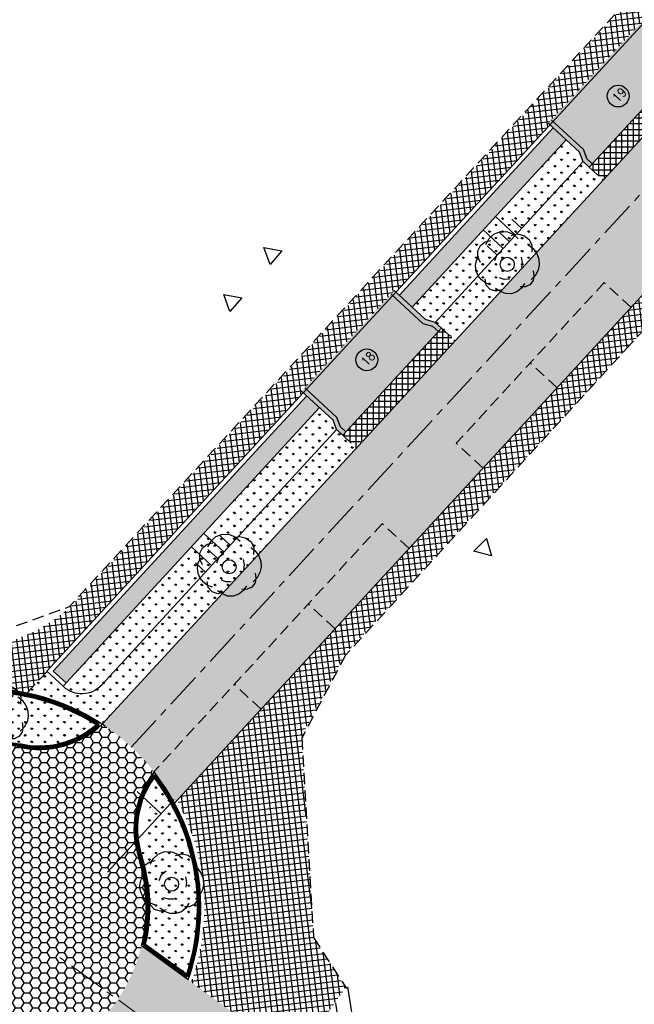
# Model space of a CAD drawing. Header units: metres. Extents: x 183890 to 185675, y 327401 to 328446.
# Tile 46 of 69: x 184254 to 184288, y 327965 to 328019. Entities that reach past the tile are written whole.
import ezdxf

# ---------------------------------------------------------------- set-up
doc = ezdxf.new("R2010")
doc.units = ezdxf.units.M
doc.header["$LTSCALE"] = 0.2
for name, pattern in [('ACAD_ISO02W100', [15, 12, -3]), ('AM-AS', [16, 10, -2, 2, -2]), ('CENTERx10', [20, 12.5, -2.5, 2.5, -2.5]), ('HIDDEN', [9.524999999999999, 6.35, -3.175]), ('HIDDEN2', [4.762499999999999, 3.175, -1.5875])]:
    doc.linetypes.add(name, pattern=pattern)
for name, color, linetype, lineweight in [('N-WE-AM-AS-G', 10, 'AM-AS', 18), ('O_GRO_L_BOOM', 116, 'Continuous', 30), ('X-XX-AL-DETAIL1-G', 7, 'Continuous', 18)]:
    doc.layers.add(name, color=color, linetype=linetype, lineweight=lineweight)
for name, color, linetype in [('O_GROEN_A_GRAS', 251, 'Continuous'), ('O_RIO_L_KOKER', 7, 'Continuous'), ('O_WEGEN_A_KEITJES', 253, 'Continuous'), ('O_WEGEN_A_PVAK', 253, 'Continuous'), ('O_WEGEN_A_RIJWEG_GEB KL', 253, 'Continuous'), ('O_WEGEN_A_TROTTOIR', 252, 'Continuous'), ('O_WEGEN_brug', 254, 'Continuous'), ('O_WEGEN_HERSTRATEN', 253, 'Continuous'), ('O_WEGEN_L_2STREK', 3, 'Continuous'), ('O_WEGEN_L_HARDSTEENBAND200', 1, 'CENTERx10'), ('O_WEGEN_L_OB 60x200', 2, 'HIDDEN'), ('O_WEGEN_L_P-VAK', 6, 'HIDDEN2'), ('O_WEGEN_L_TB18-20', 1, 'ACAD_ISO02W100'), ('O_WEGEN_T_BOOGSTRALEN', 7, 'Continuous'), ('VOP-A', 7, 'Continuous'), ('Z_ZZZ_L_AAND_INRITTEN', 2, 'Continuous')]:
    doc.layers.add(name, color=color, linetype=linetype)
doc.styles.add('ROMANS1_200_25', font='romans.shx', dxfattribs={"width": 0.9, "height": 0.5})
pattern_1 = [(97.00933216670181, (184232.4863638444, 327976.864290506), (-0.3151270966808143, -0.03874484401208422), []), (187.0093321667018, (184232.4863638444, 327976.864290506), (0.03874484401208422, -0.3151270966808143), [])]
pattern_2 = [(90, (0, 0), (-0.3175, 5.551115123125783e-17), []), (180, (0, 0), (-5.551115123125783e-17, -0.3175), [])]
pattern_3 = [(90, (0, 0), (-0.3592102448, 0.3592102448), [0.09525, -0.6231704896]), (45, (0, 0), (-0.3592102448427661, 0.3592102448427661), [0.09525, -0.41275]), (135, (0, 0), (-0.3592102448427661, -0.3592102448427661), [0.09525, -0.41275])]

# ---------------------------------------------------------------- blocks, each defined once
blk = doc.blocks.new('Boom-2')
at = {"layer": 'O_GRO_L_BOOM'}
for p, q in [((-2.122767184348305, 4.44453141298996), (-1.079351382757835, 4.846132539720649)), ((-1.079351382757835, 4.846132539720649), (0.001416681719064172, 4.802082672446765)), ((0.001416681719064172, 4.802082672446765), (0.9300709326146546, 4.4311362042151)), ((-4.220289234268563, 2.697991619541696), (-3.503770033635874, 3.251706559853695)), ((-3.503770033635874, 3.251706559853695), (-2.579108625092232, 3.463841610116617)), ((-3.381022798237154, 2.858091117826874), (-2.872645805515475, 3.753385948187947)), ((-2.872645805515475, 3.753385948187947), (-2.122767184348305, 4.44453141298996)), ((0.5884910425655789, 4.222993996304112), (1.598547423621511, 4.48716459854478)), ((0.9300709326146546, 4.4311362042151), (1.706611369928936, 3.733293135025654)), ((1.598547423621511, 4.48716459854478), (2.560561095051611, 4.253648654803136)), ((2.560561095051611, 4.253648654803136), (3.422496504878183, 3.607841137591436)), ((3.422496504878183, 3.607841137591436), (3.857457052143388, 2.701855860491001)), ((-4.653961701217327, 0.9113948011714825), (-4.64327125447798, 1.854732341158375)), ((-4.64327125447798, 1.854732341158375), (-4.220289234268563, 2.697991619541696)), ((-1.586440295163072, 1.258255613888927), (-0.8699210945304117, 1.811970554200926)), ((3.359770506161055, 2.749898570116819), (4.03223983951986, 2.222845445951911)), ((3.857457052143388, 2.701855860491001), (3.813407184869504, 1.621087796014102)), ((4.03223983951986, 2.222845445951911), (4.63799033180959, 1.420931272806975)), ((-4.987555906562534, -0.4629104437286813), (-4.872794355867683, 0.3096371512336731)), ((-4.872794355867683, 0.3096371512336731), (-4.483171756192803, 1.01546590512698)), ((-4.219001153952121, 0.005409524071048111), (-4.653961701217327, 0.9113948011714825)), ((-1.957386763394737, 0.329601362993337), (-1.586440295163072, 1.258255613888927)), ((2.172226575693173, 0.8552378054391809), (2.332326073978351, 0.01597136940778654)), ((2.332326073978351, 0.01597136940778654), (2.2175645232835, -0.7565762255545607)), ((4.63799033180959, 1.420931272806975), (4.935520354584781, 0.5483054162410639)), ((4.935520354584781, 0.5483054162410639), (5.010224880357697, -0.3429965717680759)), ((-4.912851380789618, -1.354212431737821), (-4.987555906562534, -0.4629104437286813)), ((-4.581961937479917, -2.089407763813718), (-4.912851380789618, -1.354212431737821)), ((4.056196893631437, -1.275643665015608), (4.164260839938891, -2.029515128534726)), ((4.810068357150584, -1.167579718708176), (4.387086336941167, -2.010838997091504)), ((5.010224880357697, -0.3429965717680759), (4.810068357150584, -1.167579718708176)), ((-4.080282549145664, -2.720531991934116), (-4.581961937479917, -2.089407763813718)), ((-3.407813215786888, -3.247585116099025), (-4.080282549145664, -2.720531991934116)), ((-3.337101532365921, -3.555805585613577), (-3.46384161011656, -2.579108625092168)), ((-0.4963984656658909, -2.644539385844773), (-1.235586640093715, -2.3923473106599)), ((0.30950854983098, -2.621870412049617), (-0.4963984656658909, -2.644539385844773)), ((4.049499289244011, -2.80206272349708), (3.522446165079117, -3.474532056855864)), ((4.387086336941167, -2.010838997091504), (3.72260268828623, -2.649948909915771)), ((4.164260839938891, -2.029515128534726), (4.049499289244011, -2.80206272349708)), ((-2.668625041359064, -3.499777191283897), (-3.407813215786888, -3.247585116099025)), ((-2.697991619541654, -4.220289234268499), (-3.337101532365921, -3.555805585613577)), ((-1.821372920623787, -4.505840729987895), (-2.697991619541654, -4.220289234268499)), ((-1.100860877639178, -4.535207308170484), (-1.858725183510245, -4.060189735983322)), ((-0.8967115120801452, -4.293705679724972), (-1.821372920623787, -4.505840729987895)), ((-0.309637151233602, -4.872794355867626), (-1.100860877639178, -4.535207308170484)), ((1.506326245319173, -4.585954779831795), (0.633700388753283, -4.883484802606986)), ((2.222845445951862, -4.032239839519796), (1.506326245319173, -4.585954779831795)), ((2.787250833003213, -3.805421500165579), (1.981343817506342, -3.828090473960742)), ((2.697863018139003, -3.274375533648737), (2.222845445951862, -4.032239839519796)), ((3.522446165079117, -3.474532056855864), (2.787250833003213, -3.805421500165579)), ((0.633700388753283, -4.883484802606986), (-0.309637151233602, -4.872794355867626))]:
    blk.add_line(p, q, dxfattribs=at)
blk.add_circle((-0.03025623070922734, -0.2848553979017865), 1.103874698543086, dxfattribs=at)

msp = doc.modelspace()

# ---------------------------------------------------------------- hatches: boundary and pattern name
at = {"layer": 'O_GROEN_A_GRAS'}
h = msp.add_hatch(dxfattribs=at)
h.set_pattern_fill('GRASS', color=256, scale=0.02, style=0)
h.set_pattern_definition(pattern_3)
h.paths.add_polyline_path([(184284.0957689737, 328012.1710483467), (184275.6281174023, 328002.9786486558), (184276.3686252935, 328002.2965239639), (184276.9007565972, 328002.1462488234), (184278.0040163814, 328001.1299723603), (184286.1329091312, 328009.9546187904), (184285.0296493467, 328010.9708952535), (184284.831275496, 328011.4935307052)])
h = msp.add_hatch(dxfattribs=at)
h.set_pattern_fill('GRASS', color=256, scale=0.02, style=0)
h.set_pattern_definition(pattern_3)
h.paths.add_polyline_path([(184270.5467350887, 327997.4623497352), (184256.4570853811, 327982.1667638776), (184255.5744775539, 327982.9797850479), (184254.4786289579, 327981.7901425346), (184258.6093401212, 327980.0753015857), (184272.5838752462, 327995.2459201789), (184271.4806154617, 327996.262196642), (184271.282241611, 327996.7848320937)])
h = msp.add_hatch(dxfattribs=at)
h.set_pattern_fill('GRASS', color=256, scale=0.02, style=0)
h.set_pattern_definition(pattern_3)
edge = h.paths.add_edge_path()
edge.add_arc((184250.0524947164, 327983.9045124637), 4.799999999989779, 231.7487205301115, 278.093663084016, ccw=False)
edge.add_line((184247.0807595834, 327980.1350575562), (184246.5926357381, 327980.5198810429))
edge.add_arc((184252.0235789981, 327970.0439631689), 11.79999999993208, 57.08144938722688, 117.4032038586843, ccw=False)
edge.add_arc((184255.3660509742, 327983.6391049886), 4.800000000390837, 256.1873420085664, 309.7637683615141, ccw=False)
edge.add_arc((184252.0235789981, 327970.0439631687), 9.200000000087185, 76.18734200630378, 98.0936630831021)
h = msp.add_hatch(dxfattribs=at)
h.set_pattern_fill('GRASS', color=256, scale=0.02, style=0)
h.set_pattern_definition(pattern_3)
edge = h.paths.add_edge_path()
edge.add_arc((184252.0235789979, 327970.0439631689), 11.79999999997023, -18.21210647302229, 36.939318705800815, ccw=False)
edge.add_line((184263.2324702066, 327966.3560426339), (184260.9907726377, 327967.9874033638))
edge.add_arc((184252.0235789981, 327970.0439631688), 9.200000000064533, 347.0830126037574, 376.8883836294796)
edge.add_arc((184265.4197940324, 327974.1110779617), 4.799999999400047, 195.9181147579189, 196.888383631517, ccw=False)
at = {"layer": 'O_RIO_L_KOKER'}
h = msp.add_hatch(color=143, dxfattribs=at)
h.dxf.hatch_style = 1
h.paths.add_polyline_path([(184284.0957689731, 328012.1710483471), (184283.3896827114, 328012.8214652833), (184274.9220311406, 328003.629065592), (184275.6281174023, 328002.9786486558)])
h = msp.add_hatch(color=143, dxfattribs=at)
h.dxf.hatch_style = 1
h.paths.add_polyline_path([(184270.5467350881, 327997.4623497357), (184269.8406488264, 327998.1127666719), (184255.9203785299, 327983.0010574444), (184256.6264647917, 327982.3506405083)])
at = {"layer": 'O_WEGEN_A_KEITJES'}
h = msp.add_hatch(dxfattribs=at)
h.set_pattern_fill('HONEY', color=256, scale=0.1, style=0)
h.set_pattern_definition([(0, (184240.9836379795, 327959.836516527), (0.4762500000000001, 0.2749630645), [0.3175, -0.635]), (120, (184240.9836379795, 327959.836516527), (-0.4762499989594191, 0.2749630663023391), [0.3174999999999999, -0.6349999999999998]), (59.99999999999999, (184240.9836379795, 327959.836516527), (1.040580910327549e-09, 0.5499261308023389), [-0.635, 0.3175])])
edge = h.paths.add_edge_path()
edge.add_arc((184238.8961327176, 327965.10846677), 5.032705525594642, -35.84477166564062, 17.997540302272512, ccw=False)
edge.add_arc((184252.023578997, 327970.0439631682), 11.99999999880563, 221.0626395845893, 239.7301238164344)
edge.add_arc((184249.6361792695, 327956.220619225), 5.037263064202, 82.98540757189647, 136.6254320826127, ccw=False)
edge.add_arc((184252.0235789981, 327970.0439631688), 9.00000000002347, 258.6433632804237, 376.8883836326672)
edge.add_arc((184265.3636583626, 327974.3257320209), 5.013548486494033, 141.240727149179, 199.42289034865, ccw=False)
edge.add_arc((184252.0235789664, 327970.0439631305), 12.00000004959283, 38.19756094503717, 56.71435284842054)
edge.add_arc((184255.133085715, 327983.7501941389), 5.058574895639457, 259.051305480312, 313.40889835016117, ccw=False)
edge.add_arc((184252.0235789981, 327970.0439631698), 8.999999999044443, 76.18734200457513, 98.09366308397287)
edge.add_arc((184250.0524947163, 327983.9045124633), 4.999999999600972, 231.7487205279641, 278.0936630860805, ccw=False)
edge.add_line((184246.9569372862, 327979.9779969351), (184246.2287698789, 327980.5520641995))
edge.add_arc((184252.0235789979, 327970.043963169), 11.9999999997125, 118.8750272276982, 156.9253633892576)
edge.add_arc((184238.0392418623, 327970.706016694), 5.000000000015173, -2.7105018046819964, 53.92248522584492, ccw=False)
edge.add_arc((184252.0235789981, 327970.0439631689), 9.000000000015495, 177.2894981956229, 202.0621593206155)
at = {"layer": 'O_WEGEN_A_PVAK'}
h = msp.add_hatch(color=256, dxfattribs=at)
edge = h.paths.add_edge_path()
edge.add_line((184339.7472687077, 328062.475334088), (184341.2182817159, 328061.1202988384))
edge.add_line((184341.2182817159, 328061.1202988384), (184312.7625407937, 328030.2290248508))
edge.add_line((184312.7625407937, 328030.2290248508), (184298.8402149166, 328015.1150841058))
edge.add_line((184298.8402149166, 328015.1150841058), (184280.2416939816, 327994.9247117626))
edge.add_line((184280.2416939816, 327994.9247117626), (184262.5796333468, 327975.7509515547))
edge.add_arc((184254.6697772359, 327971.6096116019), 8.928410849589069, 27.63507225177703, 40.84231514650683)
edge.add_line((184261.424229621, 327977.4486092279), (184273.9905909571, 327991.0905281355))
edge.add_line((184273.9905909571, 327991.0905281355), (184286.1859085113, 328004.3296455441))
edge.add_line((184286.1859085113, 328004.3296455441), (184302.7264269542, 328022.2858705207))
edge.add_line((184302.7264269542, 328022.2858705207), (184315.3566335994, 328035.9970992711))
edge.add_line((184315.3566335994, 328035.9970992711), (184339.747268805, 328062.4753339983))
edge.add_line((184339.747268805, 328062.4753339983), (184339.7472687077, 328062.475334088))
at = {"layer": 'O_WEGEN_A_RIJWEG_GEB KL'}
h = msp.add_hatch(color=256, dxfattribs=at)
edge = h.paths.add_edge_path()
edge.add_line((184357.1483232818, 328071.2612006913), (184357.2690819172, 328083.705504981))
edge.add_arc((184352.2764207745, 328083.9763088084), 4.999999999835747, 280.4090432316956, 356.89529757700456, ccw=False)
edge.add_arc((184355.4246719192, 328066.8380726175), 12.42500000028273, 100.4090432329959, 137.3500339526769)
edge.add_line((184346.2860033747, 328075.2562293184), (184258.6093401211, 327980.0753015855))
edge.add_arc((184252.0235789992, 327970.0439631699), 11.99999999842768, 38.25213881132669, 56.714352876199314, ccw=False)
edge.add_line((184261.4471048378, 327977.4734423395), (184339.7472687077, 328062.475334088))
edge.add_line((184339.7472687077, 328062.475334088), (184350.2087162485, 328073.8321791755))
edge.add_arc((184353.1507423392, 328071.1221086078), 4.000000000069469, 1.9927490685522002, 137.3500339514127, ccw=False)
h = msp.add_hatch(color=256, dxfattribs=at)
edge = h.paths.add_edge_path()
edge.add_line((184267.6275492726, 327962.9120728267), (184265.62, 327964.377))
edge.add_line((184265.62, 327964.377), (184261.2768145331, 327967.531887))
edge.add_line((184261.2768145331, 327967.531887), (184260.7654672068, 327967.9040121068))
edge.add_arc((184252.0235789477, 327970.0439631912), 9.000000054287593, 305.15076601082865, 346.2449006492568, ccw=False)
edge.add_line((184257.2051483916, 327962.6852038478), (184259.7256669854, 327960.8419068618))
edge.add_line((184259.7256669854, 327960.8419068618), (184261.846, 327959.295))
edge.add_line((184261.846, 327959.295), (184262.642, 327958.715))
edge.add_line((184262.642, 327958.715), (184263.8985895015, 327957.7986965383))
edge.add_line((184263.8985895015, 327957.7986965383), (184267.6275492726, 327962.9120728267))
at = {"layer": 'O_WEGEN_A_TROTTOIR'}
h = msp.add_hatch(dxfattribs=at)
h.set_pattern_fill('ANSI37', color=256, scale=0.1, style=0)
h.set_pattern_definition(pattern_1)
edge = h.paths.add_edge_path()
edge.add_line((184347.7964280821, 328081.1220895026), (184358.0794247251, 328092.9561848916))
edge.add_arc((184496.9914462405, 328076.1269111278), 139.9277462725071, 170.4817957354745, 173.0922471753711, ccw=False)
edge.add_line((184358.9900695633, 328099.265498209), (184359.8109623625, 328104.6218333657))
edge.add_arc((184322.6448987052, 328110.3177715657), 37.59999999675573, 351.286848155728, 354.4010762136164)
edge.add_line((184360.0655178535, 328106.6493574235), (184358.2431728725, 328106.8168659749))
edge.add_line((184358.2431728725, 328106.8168659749), (184358.3421338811, 328112.4945532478))
edge.add_line((184358.3421338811, 328112.4945532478), (184355.6552095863, 328121.1971074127))
edge.add_line((184355.6552095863, 328121.1971074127), (184358.3722444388, 328122.035995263))
edge.add_arc((184322.1494592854, 328110.1007618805), 38.1384315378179, 18.23680285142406, 29.07143601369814)
edge.add_line((184355.4830041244, 328128.6322148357), (184353.097168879, 328127.5083671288))
edge.add_line((184353.097168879, 328127.5083671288), (184345.67, 328138.14))
edge.add_line((184345.67, 328138.14), (184347.2045980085, 328139.446789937))
edge.add_line((184347.2045980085, 328139.446789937), (184344.6205822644, 328142.4654766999))
edge.add_line((184344.6205822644, 328142.4654766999), (184343.0330959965, 328140.9629303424))
edge.add_line((184343.0330959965, 328140.9629303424), (184339.8, 328144.42))
edge.add_line((184339.8, 328144.42), (184341.552, 328145.976))
edge.add_line((184341.552, 328145.976), (184337.422, 328150.827))
edge.add_line((184337.422, 328150.827), (184336.12, 328149.65))
edge.add_line((184336.12, 328149.65), (184327.481, 328159.411))
edge.add_line((184327.481, 328159.411), (184328.9721595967, 328160.7462036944))
edge.add_line((184328.9721595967, 328160.7462036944), (184328.3868953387, 328161.4299183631))
edge.add_line((184328.3868953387, 328161.4299183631), (184326.8465667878, 328160.1270081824))
edge.add_line((184326.8465667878, 328160.1270081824), (184318.034, 328170.083))
edge.add_line((184318.034, 328170.083), (184319.7385016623, 328171.5331042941))
edge.add_line((184319.7385016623, 328171.5331042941), (184319.1532374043, 328172.2168189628))
edge.add_line((184319.1532374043, 328172.2168189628), (184317.4368824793, 328170.7582625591))
edge.add_line((184317.4368824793, 328170.7582625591), (184302.2481187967, 328187.9180795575))
edge.add_arc((184302.3190132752, 328181.1184491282), 6.800000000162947, 90.5973570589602, 123.6957152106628)
edge.add_line((184298.5464942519, 328186.7760192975), (184297.2985008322, 328185.9438459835))
edge.add_line((184297.2985008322, 328185.9438459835), (184298.0359224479, 328184.8567714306))
edge.add_line((184298.0359224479, 328184.8567714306), (184298.79, 328185.36))
edge.add_line((184298.79, 328185.36), (184300.29, 328185.59))
edge.add_line((184300.29, 328185.59), (184301.34, 328185.39))
edge.add_line((184301.34, 328185.39), (184301.96, 328184.91))
edge.add_line((184301.96, 328184.91), (184303.72, 328182.75))
edge.add_line((184303.72, 328182.75), (184304.4217223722, 328183.3513594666))
edge.add_line((184304.4217223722, 328183.3513594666), (184341.338, 328140.274))
edge.add_line((184341.338, 328140.274), (184348.6339644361, 328130.7920939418))
edge.add_line((184348.6339644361, 328130.7920939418), (184354.2494870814, 328121.6823779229))
edge.add_line((184354.2494870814, 328121.6823779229), (184357.1389745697, 328112.3237512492))
edge.add_line((184357.1389745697, 328112.3237512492), (184356.9500398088, 328101.4840023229))
edge.add_line((184356.9500398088, 328101.4840023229), (184353.7282878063, 328090.9979373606))
edge.add_line((184353.7282878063, 328090.9979373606), (184349.2831661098, 328085.8823085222))
edge.add_line((184349.2831661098, 328085.8823085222), (184347.7527198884, 328085.1729888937))
edge.add_line((184347.7527198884, 328085.1729888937), (184256.9659824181, 327986.6157950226))
edge.add_arc((184250.878970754, 327993.1789655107), 8.951364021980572, 266.98402365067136, 312.8443774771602, ccw=False)
edge.add_arc((184250.7455056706, 327999.0750540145), 14.83889273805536, 242.16194085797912, 268.6967142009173, ccw=False)
edge.add_line((184243.8161266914, 327985.9534518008), (184242.67, 327986.626))
edge.add_line((184242.67, 327986.626), (184242.2263777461, 327986.9760860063))
edge.add_line((184242.2263777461, 327986.9760860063), (184240.7986594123, 327985.0747680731))
edge.add_line((184240.7986594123, 327985.0747680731), (184242.37560285, 327983.8446260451))
edge.add_line((184242.37560285, 327983.8446260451), (184242.2539518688, 327983.6886598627))
edge.add_line((184242.2539518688, 327983.6886598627), (184246.2300968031, 327980.5527958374))
edge.add_arc((184252.0235789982, 327970.0439631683), 12.00000000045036, 78.19464743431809, 118.86779237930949, ccw=False)
edge.add_line((184254.4786289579, 327981.7901425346), (184255.5744775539, 327982.9797850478))
edge.add_line((184255.5744775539, 327982.9797850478), (184255.5671224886, 327982.9865602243))
edge.add_line((184255.5671224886, 327982.9865602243), (184269.6567721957, 327998.2821460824))
edge.add_line((184269.6567721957, 327998.2821460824), (184269.5611563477, 327998.3702233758))
edge.add_line((184269.5611563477, 327998.3702233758), (184274.6425386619, 328003.8865222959))
edge.add_line((184274.6425386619, 328003.8865222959), (184274.7381545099, 328003.7984450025))
edge.add_line((184274.7381545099, 328003.7984450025), (184283.2058060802, 328012.9908446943))
edge.add_line((184283.2058060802, 328012.9908446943), (184283.1101902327, 328013.0789219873))
edge.add_line((184283.1101902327, 328013.0789219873), (184288.1915725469, 328018.5952209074))
edge.add_line((184288.1915725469, 328018.5952209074), (184288.2871883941, 328018.5071436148))
edge.add_line((184288.2871883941, 328018.5071436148), (184297.0346301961, 328028.0032808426))
edge.add_line((184297.0346301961, 328028.0032808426), (184296.9390143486, 328028.0913581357))
edge.add_line((184296.9390143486, 328028.0913581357), (184302.0203966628, 328033.6076570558))
edge.add_line((184302.0203966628, 328033.6076570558), (184302.1160125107, 328033.5195797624))
edge.add_line((184302.1160125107, 328033.5195797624), (184310.169508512, 328042.2623762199))
edge.add_line((184310.169508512, 328042.2623762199), (184310.0738926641, 328042.3504535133))
edge.add_line((184310.0738926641, 328042.3504535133), (184315.1552749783, 328047.8667524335))
edge.add_line((184315.1552749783, 328047.8667524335), (184315.2508908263, 328047.7786751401))
edge.add_line((184315.2508908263, 328047.7786751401), (184327.9509008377, 328061.565681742))
edge.add_line((184327.9509008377, 328061.565681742), (184327.8552849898, 328061.6537590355))
edge.add_line((184327.8552849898, 328061.6537590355), (184330.9041143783, 328064.9635383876))
edge.add_line((184330.9041143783, 328064.9635383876), (184330.9997302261, 328064.8754610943))
edge.add_line((184330.9997302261, 328064.8754610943), (184337.5237359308, 328071.9578578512))
edge.add_line((184337.5237359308, 328071.9578578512), (184337.4281200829, 328072.0459351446))
edge.add_line((184337.4281200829, 328072.0459351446), (184340.477962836, 328075.3568145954))
edge.add_line((184340.477962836, 328075.3568145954), (184340.5735786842, 328075.2687373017))
edge.add_line((184340.5735786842, 328075.2687373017), (184346.8059188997, 328082.0345048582))
edge.add_line((184346.8059188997, 328082.0345048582), (184347.7964280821, 328081.1220895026))
h = msp.add_hatch(dxfattribs=at)
h.set_pattern_fill('ANSI37', color=256, scale=0.1, style=0)
h.set_pattern_definition(pattern_1)
edge = h.paths.add_edge_path()
edge.add_line((184262.7227658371, 327975.9063347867), (184329.0229641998, 328047.881181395))
edge.add_line((184329.0229641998, 328047.881181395), (184332.453, 328046.052))
edge.add_line((184332.453, 328046.052), (184330.8913101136, 328044.3535521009))
edge.add_line((184330.8913101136, 328044.3535521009), (184324.9828678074, 328041.3198947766))
edge.add_line((184324.9828678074, 328041.3198947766), (184319.0131825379, 328035.1920058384))
edge.add_line((184319.0131825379, 328035.1920058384), (184311.8630476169, 328027.2376621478))
edge.add_line((184311.8630476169, 328027.2376621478), (184308.0464826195, 328023.0933099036))
edge.add_line((184308.0464826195, 328023.0933099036), (184299.8385909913, 328014.1942495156))
edge.add_line((184299.8385909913, 328014.1942495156), (184292.2436508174, 328005.9470701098))
edge.add_line((184292.2436508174, 328005.9470701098), (184278.9374822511, 327991.5098688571))
edge.add_line((184278.9374822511, 327991.5098688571), (184271.9376349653, 327983.9149714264))
edge.add_line((184271.9376349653, 327983.9149714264), (184269.7405107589, 327979.7765401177))
edge.add_line((184269.7405107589, 327979.7765401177), (184269.565, 327979.318))
edge.add_line((184269.565, 327979.318), (184270.217, 327968.364))
edge.add_line((184270.217, 327968.364), (184271.9790436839, 327965.6320146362))
edge.add_line((184271.9790436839, 327965.6320146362), (184269.3587352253, 327961.8967286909))
edge.add_line((184269.3587352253, 327961.8967286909), (184267.7452027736, 327963.0734066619))
edge.add_line((184267.7452027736, 327963.0734066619), (184267.6275492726, 327962.9120728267))
edge.add_line((184267.6275492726, 327962.9120728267), (184263.5034111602, 327965.9143803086))
edge.add_arc((184252.023578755, 327970.0439630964), 12.20000024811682, 340.2150731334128, 388.7195171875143)
h = msp.add_hatch(dxfattribs=at)
h.set_pattern_fill('ANSI37', color=256, scale=0.1, angle=45, style=0)
h.set_pattern_definition(pattern_2)
h.paths.add_polyline_path([(184286.1329091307, 328009.9546187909), (184291.5530502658, 328015.8386709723), (184290.7881234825, 328016.5432893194), (184285.3681744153, 328010.659445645)])
h = msp.add_hatch(dxfattribs=at)
h.set_pattern_fill('ANSI37', color=256, scale=0.1, angle=45, style=0)
h.set_pattern_definition(pattern_2)
h.paths.add_polyline_path([(184272.5838752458, 327995.2459201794), (184278.0040163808, 328001.1299723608), (184277.2439910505, 328001.8300756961), (184271.8240419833, 327995.9462320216)])
at = {"layer": 'O_WEGEN_brug'}
h = msp.add_hatch(color=256, dxfattribs=at)
h.dxf.hatch_style = 1
h.paths.add_polyline_path([(184283.1101902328, 328013.0789219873), (184284.8393603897, 328011.4860832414), (184285.0296493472, 328010.9708952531), (184285.3681744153, 328010.659445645), (184290.7881234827, 328016.5432893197), (184290.4546919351, 328016.8504324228), (184289.917659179, 328017.0052225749), (184288.191572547, 328018.5952209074)])
h = msp.add_hatch(color=256, dxfattribs=at)
h.dxf.hatch_style = 1
h.paths.add_polyline_path([(184269.5611563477, 327998.3702233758), (184271.2903265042, 327996.7773846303), (184271.4806154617, 327996.2621966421), (184271.8240419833, 327995.9462320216), (184277.2439910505, 328001.8300756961), (184276.9056580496, 328002.1417338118), (184276.3686252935, 328002.2965239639), (184274.6425386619, 328003.8865222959)])
at = {"layer": 'O_WEGEN_HERSTRATEN'}
h = msp.add_hatch(dxfattribs=at)
h.set_pattern_fill('ANSI31', color=256, scale=0.25, style=0)
h.set_pattern_definition([(98.89764359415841, (184271.4651589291, 327949.244068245), (-0.7841981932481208, -0.1227691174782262), [])])
h.paths.add_polyline_path([(184271.3808698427, 327960.4215756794), (184269.3608195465, 327961.8945364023), (184272.1836328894, 327965.7639681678), (184272.5627826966, 327964.8574107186), (184273.3318770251, 327963.2317392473), (184273.4384980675, 327963.0483451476), (184271.964, 327961.166)])

# ---------------------------------------------------------------- linework, layer by layer
at = {"layer": 'N-WE-AM-AS-G', "flags": 128}
msp.add_lwpolyline([(184260.2055867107, 327978.8193192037), (184347.7754040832, 328073.8842560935, -0.2134461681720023), (184355.5780459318, 328077.2369416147), (184359.4711476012, 328077.1795218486)], format="xyb", dxfattribs=at)
msp.add_lwpolyline([(184279.2276906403, 327950.540836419), (184256.0609703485, 327967.4353029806)], dxfattribs=at)
at = {"layer": 'O_RIO_L_KOKER'}
for p, q in [((184346.8059188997, 328082.0345048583), (184255.5671224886, 327982.9865602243)), ((184283.3896827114, 328012.8214652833), (184274.9220311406, 328003.629065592)), ((184284.0957689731, 328012.1710483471), (184275.6281174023, 328002.9786486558)), ((184285.0297530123, 328010.9707997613), (184276.9056580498, 328002.141733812)), ((184281.3169600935, 328006.9354265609), (184280.2112039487, 328007.9540025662)), ((184281.6557189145, 328007.3031798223), (184281.102840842, 328007.8124678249)), ((184280.6394424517, 328006.1999200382), (184279.5336863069, 328007.2184960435)), ((184280.9782012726, 328006.5676732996), (184280.4253232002, 328007.0769613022)), ((184280.3006836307, 328005.8321667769), (184279.7478055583, 328006.3414547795)), ((184269.8406488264, 327998.1127666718), (184255.9203785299, 327983.0010574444)), ((184270.5467350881, 327997.4623497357), (184256.4570853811, 327982.1667638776)), ((184271.4806154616, 327996.2621966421), (184271.3256267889, 327996.0939424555)), ((184271.3256218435, 327996.093936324), (184258.5846988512, 327982.2474155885)), ((184265.2939191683, 327989.5384292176), (184264.1868968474, 327990.558171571)), ((184265.6326779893, 327989.906182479), (184265.0791668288, 327990.4160536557)), ((184264.6164015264, 327988.8029226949), (184263.5093792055, 327989.8226650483)), ((184264.9551603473, 327989.1706759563), (184264.4016491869, 327989.680547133)), ((184264.2776427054, 327988.4351694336), (184263.724131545, 327988.9450406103)), ((184255.5671224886, 327982.9865602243), (184256.4570853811, 327982.1667638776)), ((184255.9203785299, 327983.0010574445), (184256.6264647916, 327982.3506405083))]:
    msp.add_line(p, q, dxfattribs=at)
for points in [[(184285.0307864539, 328010.9698477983), (184284.8323125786, 328011.4925753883), (184283.1101902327, 328013.0789219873)], [(184285.2433376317, 328011.1143418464), (184285.045088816, 328011.6364766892), (184283.2795696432, 328013.2627986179)], [(184276.7796965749, 328001.917862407), (184276.2426638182, 328002.0726525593), (184274.4731592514, 328003.7026456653)], [(184276.9056580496, 328002.1417338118), (184276.3686252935, 328002.2965239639), (184274.6425386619, 328003.8865222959)], [(184271.4806154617, 327996.2621966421), (184271.2903265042, 327996.7773846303), (184269.5611563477, 327998.3702233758)], [(184271.6940562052, 327996.40587126), (184271.503983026, 327996.9204750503), (184269.7305357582, 327998.5541000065)]]:
    msp.add_lwpolyline(points, dxfattribs=at)
msp.add_arc((184257.4808867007, 327983.2630920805), 1.5, 227.3500339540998, 317.381184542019, dxfattribs=at)
at = {"layer": 'O_WEGEN_L_2STREK', "linetype": 'Continuous'}
msp.add_line((184329.022964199, 328047.8811813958), (184262.5796333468, 327975.7509515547), dxfattribs=at)
at = {"layer": 'O_WEGEN_L_2STREK', "color": 250, "linetype": 'Continuous'}
for p, q in [((184261.8489313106, 327975.1643452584), (184260.5250195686, 327976.383877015)), ((184262.5639154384, 327975.9405250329), (184258.9003510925, 327971.9633954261))]:
    msp.add_line(p, q, dxfattribs=at)
at = {"layer": 'O_WEGEN_L_2STREK', "linetype": 'Continuous', "flags": 128}
msp.add_lwpolyline([(184258.6093401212, 327980.0753015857), (184346.2860033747, 328075.2562293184, -0.1625960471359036), (184353.1797926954, 328079.0585939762, -0.1618820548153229)], format="xyb", dxfattribs=at)
at = {"layer": 'O_WEGEN_L_HARDSTEENBAND200', "linetype": 'Continuous'}
msp.add_line((184263.3347811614, 327966.0368812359), (184260.7654672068, 327967.9040121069), dxfattribs=at)
at = {"layer": 'O_WEGEN_L_OB 60x200', "ltscale": 0.5}
for p, q in [((184285.3681744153, 328010.659445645), (184286.1329091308, 328009.9546187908)), ((184277.2439910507, 328001.8300756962), (184278.0040163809, 328001.1299723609)), ((184271.8240419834, 327995.9462320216), (184272.5838752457, 327995.2459201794))]:
    msp.add_line(p, q, dxfattribs=at)
at = {"layer": 'O_WEGEN_L_OB 60x200', "ltscale": 0.5, "flags": 128}
msp.add_lwpolyline([(184242.2211760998, 327986.9801909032), (184242.6700000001, 327986.6259999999), (184250.4080000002, 327984.24), (184256.813, 327986.54), (184273.4791054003, 328004.6316665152), (184281.847, 328013.71), (184287.2969132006, 328019.6260799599), (184295.982, 328029.054), (184301.445, 328034.983), (184314.238, 328048.87), (184327.029, 328062.755), (184329.994, 328065.974), (184336.604, 328073.153), (184342.239, 328079.2735), (184345.568, 328082.889), (184347.708, 328085.213), (184349.3782518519, 328085.9917371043)], dxfattribs=at)
at = {"layer": 'O_WEGEN_L_OB 60x200', "ltscale": 0.5}
for points in [[(184330.8913101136, 328044.3535521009), (184324.9828678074, 328041.3198947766), (184319.0131825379, 328035.1920058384), (184311.7230822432, 328027.0819542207), (184304.3698829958, 328019.1046655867), (184296.8249297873, 328010.9176874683), (184287.6623718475, 328000.9764527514), (184271.981753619, 327983.874307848), (184269.565, 327979.318), (184270.217, 327968.364), (184272.0262755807, 327965.5587832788)], [(184255.5744775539, 327982.9797850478), (184254.4786289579, 327981.7901425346)]]:
    msp.add_lwpolyline(points, dxfattribs=at)
at = {"layer": 'O_WEGEN_L_P-VAK'}
for p, q in [((184286.1859085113, 328004.3296455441), (184278.0556968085, 327995.5035672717)), ((184287.6569215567, 328002.9746102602), (184286.1859085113, 328004.3296455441)), ((184283.5918157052, 327998.5615711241), (184282.1208026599, 327999.9166064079)), ((184279.5267098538, 327994.148531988), (184278.0556968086, 327995.5035672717)), ((184273.9905909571, 327991.0905281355), (184261.424229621, 327977.4486092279)), ((184275.4616040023, 327989.7354928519), (184273.9905909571, 327991.0905281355)), ((184271.3964981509, 327985.3224537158), (184269.9254851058, 327986.6774889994)), ((184267.3313922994, 327980.9094145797), (184265.8603792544, 327982.2644498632))]:
    msp.add_line(p, q, dxfattribs=at)
at = {"layer": 'O_WEGEN_L_TB18-20', "ltscale": 0.5, "const_width": 0.2, "flags": 128}
for points in [[(184254.0511298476, 327978.9152109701, 0.09174481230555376), (184250.742374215, 327979.0533202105, -0.2050201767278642), (184247.0188484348, 327980.0565272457), (184246.4098616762, 327980.5366357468, -0.2715594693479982), (184258.4391368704, 327980.0664687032, -0.2453926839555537), (184254.0511298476, 327978.9152109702)], [(184260.7091243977, 327972.7617603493, -0.2493314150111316), (184261.4539354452, 327977.3019503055, -0.2514373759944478), (184263.283906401, 327966.1949338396), (184260.8783332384, 327967.9455524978, 0.1326312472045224), (184260.7311187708, 327972.6875877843, -0.003951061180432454), (184260.7092081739, 327972.7618630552, -0.003951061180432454)]]:
    msp.add_lwpolyline(points, format="xyb", dxfattribs=at)
at = {"layer": 'O_WEGEN_L_TB18-20', "linetype": 'Continuous', "ltscale": 0.5}
for points in [[(184261.4549937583, 327977.1353957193, -0.2453988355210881), (184263.2324702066, 327966.3560426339), (184260.9907726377, 327967.9874033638, 0.130788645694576), (184260.8268060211, 327972.7166386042, -0.004233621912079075), (184260.8038517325, 327972.7946142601, -0.004233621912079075)], [(184260.7654672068, 327967.9040121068, 0.1345099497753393), (184260.6354315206, 327972.6585369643, -0.003711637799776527), (184260.6143944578, 327972.729725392, -0.003711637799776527)]]:
    msp.add_lwpolyline(points, format="xyb", dxfattribs=at)
at = {"layer": 'O_WEGEN_L_TB18-20', "linetype": 'Continuous'}
for centre, radius, start, end in [((184252.0235789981, 327970.0439631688), 12, 55.8232072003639, 118.8750272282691), ((184252.0235789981, 327970.0439631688), 11.8, 58.02010589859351, 117.4032038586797), ((184255.1428879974, 327983.6920367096), 5.000000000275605, 257.1259985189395, 313.7589855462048), ((184255.1428879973, 327983.6920367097), 4.800000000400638, 257.1259985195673, 310.7024248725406), ((184265.3508914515, 327974.3314732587), 5, 141.2004390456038, 198.6840669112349), ((184252.0235787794, 327970.043963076), 12.00000023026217, 340.4929111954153, 38.19756059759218), ((184265.3508914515, 327974.3314732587), 4.800000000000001, 144.2569997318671, 198.6840669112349)]:
    msp.add_arc(centre, radius, start, end, dxfattribs=at)
at = {"layer": 'VOP-A'}
for centre in [(184286.953387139, 328014.5722279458), (184273.1424667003, 328000.091191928)]:
    msp.add_circle(centre, 0.6, dxfattribs=at)
at = {"layer": 'X-XX-AL-DETAIL1-G', "flags": 128}
for points in [[(184290.7881234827, 328016.5432893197), (184285.3681744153, 328010.659445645)], [(184285.029846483, 328010.9710990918), (184285.3681744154, 328010.659445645)], [(184285.2426282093, 328011.1149953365), (184285.5375538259, 328010.8433222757)], [(184276.905663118, 328002.1417291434), (184277.2439910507, 328001.8300756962)], [(184277.2439910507, 328001.8300756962), (184271.8240419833, 327995.9462320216)], [(184276.7777249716, 328001.919678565), (184277.0746116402, 328001.6461990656)], [(184271.485714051, 327996.2578854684), (184271.8240419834, 327995.9462320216)], [(184271.6940562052, 327996.40587126), (184271.9934213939, 327996.1301086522)]]:
    msp.add_lwpolyline(points, dxfattribs=at)
at = {"layer": 'Z_ZZZ_L_AAND_INRITTEN'}
for p, q in [((184267.8283441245, 328005.314500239), (184267.4939934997, 328006.256948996)), ((184267.4939934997, 328006.256948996), (184268.4773533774, 328006.0752807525)), ((184268.4773533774, 328006.0752807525), (184267.8283441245, 328005.314500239)), ((184265.6268999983, 328002.7339271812), (184265.2925493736, 328003.6763759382)), ((184265.2925493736, 328003.6763759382), (184266.2759092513, 328003.4947076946)), ((184266.2759092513, 328003.4947076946), (184265.6268999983, 328002.7339271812)), ((184279.0170800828, 327989.5727737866), (184279.7193042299, 327990.2847297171)), ((184279.7193042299, 327990.2847297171), (184279.9847640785, 327989.3206078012)), ((184279.9847640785, 327989.3206078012), (184279.0170800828, 327989.5727737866))]:
    msp.add_line(p, q, dxfattribs=at)

# ---------------------------------------------------------------- block references
at = {"layer": 'O_GRO_L_BOOM', "xscale": 0.3500000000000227, "yscale": 0.3500000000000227, "zscale": 0.3500000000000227}
for p in [(184280.8669010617, 328005.4301743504), (184265.591896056, 327988.824219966), (184252.7924568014, 327980.6162457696), (184262.4268342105, 327971.3912804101)]:
    msp.add_blockref('Boom-2', p, dxfattribs=at)

# ---------------------------------------------------------------- texts
at = {"layer": 'O_WEGEN_T_BOOGSTRALEN', "char_height": 0.4999999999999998, "width": 4.374165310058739, "attachment_point": 1, "rotation": 45.47487085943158, "style": 'ROMANS1_200_25'}
for s, insert in [('19', (184286.570558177, 328014.5324405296)), ('18', (184272.7596377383, 328000.0514045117))]:
    msp.add_mtext(s, dxfattribs=dict(at, insert=insert))

doc.saveas('drawing.dxf')
